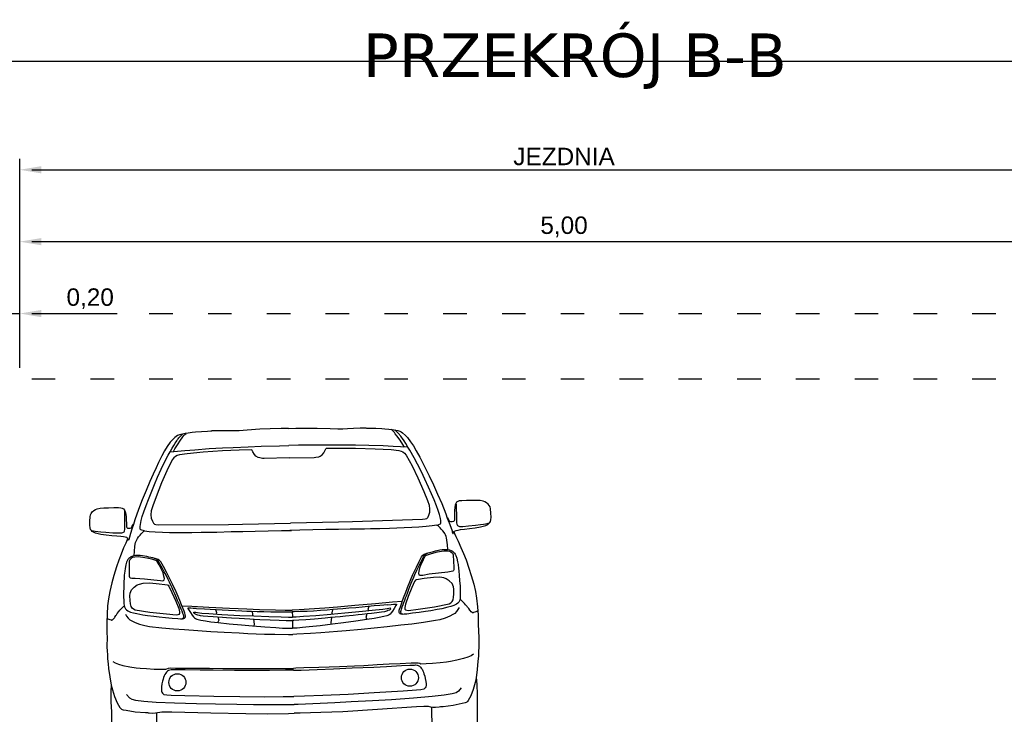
# Model space of a CAD drawing. Header units: millimetres. Extents: x 2422 to 2697, y 999 to 1037.
# Tile 47 of 48: x 2671.81 to 2676.33, y 1034.02 to 1037.21. Entities that reach past the tile are written whole.
import ezdxf

# ---------------------------------------------------------------- set-up
doc = ezdxf.new("R2010")
doc.units = ezdxf.units.MM
doc.linetypes.add('ACAD_ISO03W100', pattern=[30, 12, -18])
doc.layers.add('_JB_Opisowe', color=7, linetype='Continuous', lineweight=0)
doc.layers.add('_wymirar', color=7, linetype='Continuous')
doc.layers.add('TEMP', color=80, linetype='Continuous', plot=False)
doc.styles.add('kuba', font='verdana.ttf', dxfattribs={"height": 0.1})
doc.styles.get("Standard").update_dxf_attribs({"font": 'arial.ttf'})
doc.dimstyles.new('p normalny', dxfattribs={"dimtxt": 0.08, "dimasz": 0.1, "dimexe": 0.05, "dimexo": 0.05, "dimgap": 0.02, "dimtad": 1, "dimtih": 1, "dimtoh": 1, "dimzin": 1, "dimtxsty": 'Standard', "dimcen": 2.5, "dimazin": 0, "dimtfac": 1, "dimtmove": 0, "dimatfit": 3, "dimfxl": 1, "dimarcsym": 0})

# ---------------------------------------------------------------- blocks, each defined once
blk = doc.blocks.new('*D51')
at = {"layer": '_wymirar', "color": 0, "lineweight": -2, "ltscale": 0.02, "transparency": 16777216}
for p, q in [((2671.8051, 1035.6097), (2671.8051, 1036.5697)), ((2676.8051, 1035.6097), (2676.8051, 1036.5697)), ((2671.9051, 1036.5197), (2676.7051, 1036.5197))]:
    blk.add_line(p, q, dxfattribs=at)
at = {"layer": '_wymirar', "color": 0, "ltscale": 0.02, "transparency": 16777216}
for points in [[(2671.9051, 1036.5363), (2671.9051, 1036.503), (2671.8051, 1036.5197)], [(2676.7051, 1036.5363), (2676.7051, 1036.503), (2676.8051, 1036.5197)]]:
    blk.add_solid(points, dxfattribs=at)
at = {"layer": 'Defpoints', "color": 0, "ltscale": 0.02, "transparency": 16777216}
for p in [(2676.8051, 1036.5197), (2671.8051, 1035.5597), (2676.8051, 1035.5597)]:
    blk.add_point(p, dxfattribs=at)
at = {"layer": '_wymirar', "color": 0, "ltscale": 0.02, "transparency": 16777216, "insert": (2674.3051, 1036.5803), "char_height": 0.08, "attachment_point": 5}
blk.add_mtext('JEZDNIA', dxfattribs=at)
blk = doc.blocks.new('*D52')
at = {"layer": '_wymirar', "color": 0, "lineweight": -2, "ltscale": 0.02, "transparency": 16777216}
for p, q in [((2671.8051, 1035.6097), (2671.8051, 1036.2397)), ((2676.8051, 1035.6097), (2676.8051, 1036.2397)), ((2671.9051, 1036.1897), (2676.7051, 1036.1897))]:
    blk.add_line(p, q, dxfattribs=at)
at = {"layer": '_wymirar', "color": 0, "ltscale": 0.02, "transparency": 16777216}
for points in [[(2671.9051, 1036.2063), (2671.9051, 1036.173), (2671.8051, 1036.1897)], [(2676.7051, 1036.2063), (2676.7051, 1036.173), (2676.8051, 1036.1897)]]:
    blk.add_solid(points, dxfattribs=at)
at = {"layer": 'Defpoints', "color": 0, "ltscale": 0.02, "transparency": 16777216}
for p in [(2676.8051, 1036.1897), (2671.8051, 1035.5597), (2676.8051, 1035.5597)]:
    blk.add_point(p, dxfattribs=at)
at = {"layer": '_wymirar', "color": 0, "ltscale": 0.02, "transparency": 16777216, "insert": (2674.3051, 1036.2577), "char_height": 0.08, "attachment_point": 5}
blk.add_mtext('5,00', dxfattribs=at)
blk = doc.blocks.new('*D53')
at = {"layer": '_wymirar', "color": 0, "lineweight": -2, "ltscale": 0.02, "transparency": 16777216}
for p, q in [((2671.6051, 1035.6097), (2671.6051, 1035.9097)), ((2671.8051, 1035.6097), (2671.8051, 1035.9097)), ((2671.5051, 1035.8597), (2671.4051, 1035.8597)), ((2671.6051, 1035.8597), (2671.8051, 1035.8597)), ((2671.9051, 1035.8597), (2672.2526, 1035.8597))]:
    blk.add_line(p, q, dxfattribs=at)
at = {"layer": '_wymirar', "color": 0, "ltscale": 0.02, "transparency": 16777216}
for points in [[(2671.5051, 1035.8763), (2671.5051, 1035.843), (2671.6051, 1035.8597)], [(2671.9051, 1035.8763), (2671.9051, 1035.843), (2671.8051, 1035.8597)]]:
    blk.add_solid(points, dxfattribs=at)
at = {"layer": 'Defpoints', "color": 0, "ltscale": 0.02, "transparency": 16777216}
for p in [(2671.8051, 1035.8597), (2671.6051, 1035.5597), (2671.8051, 1035.5597)]:
    blk.add_point(p, dxfattribs=at)
at = {"layer": '_wymirar', "color": 0, "ltscale": 0.02, "transparency": 16777216, "insert": (2672.1288, 1035.9277), "char_height": 0.08, "attachment_point": 5}
blk.add_mtext('0,20', dxfattribs=at)
blk = doc.blocks.new('*D54')
at = {"layer": '_wymirar', "color": 0, "lineweight": -2, "ltscale": 0.02, "transparency": 16777216}
for p, q in [((2671.4551, 1035.6097), (2671.4551, 1035.9097)), ((2671.6051, 1035.6097), (2671.6051, 1035.9097)), ((2671.3551, 1035.8597), (2671.0067, 1035.8597)), ((2671.6051, 1035.8597), (2671.4551, 1035.8597)), ((2671.7051, 1035.8597), (2671.8051, 1035.8597))]:
    blk.add_line(p, q, dxfattribs=at)
at = {"layer": '_wymirar', "color": 0, "ltscale": 0.02, "transparency": 16777216}
for points in [[(2671.3551, 1035.8763), (2671.3551, 1035.843), (2671.4551, 1035.8597)], [(2671.7051, 1035.8763), (2671.7051, 1035.843), (2671.6051, 1035.8597)]]:
    blk.add_solid(points, dxfattribs=at)
at = {"layer": 'Defpoints', "color": 0, "ltscale": 0.02, "transparency": 16777216}
for p in [(2671.4551, 1035.8597), (2671.4551, 1035.5597), (2671.6051, 1035.5597)]:
    blk.add_point(p, dxfattribs=at)
at = {"layer": '_wymirar', "color": 0, "ltscale": 0.02, "transparency": 16777216, "insert": (2671.1309, 1035.9277), "char_height": 0.08, "attachment_point": 5}
blk.add_mtext('0,15', dxfattribs=at)

msp = doc.modelspace()

# ---------------------------------------------------------------- linework, layer by layer
for points in [[(2673.0401, 1035.3326), (2673.0062, 1035.3319), (2672.9556, 1035.3304), (2672.9087, 1035.3284), (2672.8498, 1035.3245), (2672.8135, 1035.3216), (2672.8054, 1035.3208), (2672.7918, 1035.3206), (2672.7693, 1035.3214), (2672.7419, 1035.3217), (2672.7116, 1035.3217), (2672.6927, 1035.3213), (2672.6879, 1035.3209), (2672.6853, 1035.32), (2672.6826, 1035.3191), (2672.6676, 1035.3183), (2672.64, 1035.3169), (2672.6123, 1035.3152), (2672.5979, 1035.313), (2672.5795, 1035.3107), (2672.5656, 1035.3089), (2672.5397, 1035.3033), (2672.5304, 1035.2996), (2672.5234, 1035.2955), (2672.5174, 1035.2906), (2672.5052, 1035.2788), (2672.4967, 1035.2687), (2672.4824, 1035.2487), (2672.4703, 1035.2292), (2672.4583, 1035.2065), (2672.4427, 1035.1761), (2672.4313, 1035.1518), (2672.4185, 1035.1228), (2672.4031, 1035.0885), (2672.3854, 1035.0465), (2672.3681, 1035.0036), (2672.3512, 1034.9594), (2672.3345, 1034.9121), (2672.3285, 1034.8917), (2672.3206, 1034.869), (2672.314, 1034.85), (2672.3087, 1034.8323), (2672.308, 1034.8283), (2672.3062, 1034.8201), (2672.3042, 1034.8194), (2672.3021, 1034.8235), (2672.3, 1034.8282), (2672.2981, 1034.8201), (2672.292, 1034.8054), (2672.2822, 1034.7835), (2672.271, 1034.7549), (2672.2598, 1034.7269), (2672.2492, 1034.6962), (2672.2379, 1034.6576), (2672.2287, 1034.6237), (2672.2192, 1034.5842), (2672.2126, 1034.5491), (2672.2087, 1034.5182), (2672.2062, 1034.4789), (2672.2051, 1034.4406), (2672.2056, 1034.4025), (2672.2061, 1034.3635), (2672.206, 1034.3412), (2672.2055, 1034.3281), (2672.2066, 1034.3109), (2672.2079, 1034.2929), (2672.209, 1034.275), (2672.2107, 1034.2519), (2672.2137, 1034.2292), (2672.2197, 1034.191), (2672.2253, 1034.1531), (2672.2308, 1034.1321), (2672.2404, 1034.1008), (2672.2531, 1034.0724), (2672.2656, 1034.0512), (2672.2691, 1034.0461), (2672.2724, 1034.043), (2672.275, 1034.0421), (2672.2799, 1034.0407), (2672.2946, 1034.0382), (2672.3361, 1034.0315), (2672.3823, 1034.0273), (2672.3921, 1034.0272), (2672.3947, 1034.0271), (2672.4004, 1034.0262), (2672.4166, 1034.0256), (2672.4291, 1034.0258), (2672.4387, 1034.0276), (2672.4488, 1034.0302), (2672.4585, 1034.0313), (2672.4703, 1034.0315), (2672.5045, 1034.0313), (2672.6836, 1034.0263), (2672.8438, 1034.0228), (2672.9443, 1034.0224), (2673.039, 1034.0237), (2673.0662, 1034.0242)], [(2673.0401, 1035.3326), (2673.0739, 1035.3333), (2673.1245, 1035.3338), (2673.1714, 1035.3337), (2673.2304, 1035.3321), (2673.2669, 1035.3307), (2673.2749, 1035.3301), (2673.2886, 1035.3306), (2673.311, 1035.3322), (2673.3384, 1035.3337), (2673.3686, 1035.3349), (2673.3876, 1035.3352), (2673.3924, 1035.335), (2673.3951, 1035.3342), (2673.3978, 1035.3334), (2673.4128, 1035.3332), (2673.4404, 1035.3329), (2673.4682, 1035.3323), (2673.4826, 1035.3307), (2673.5011, 1035.3292), (2673.5151, 1035.3279), (2673.5412, 1035.3233), (2673.5506, 1035.32), (2673.5577, 1035.3162), (2673.5639, 1035.3115), (2673.5766, 1035.3002), (2673.5855, 1035.2905), (2673.6006, 1035.2711), (2673.6135, 1035.2521), (2673.6264, 1035.2298), (2673.6432, 1035.2001), (2673.6555, 1035.1763), (2673.6695, 1035.1478), (2673.6863, 1035.1141), (2673.7056, 1035.0729), (2673.7246, 1035.0307), (2673.7433, 1034.9872), (2673.7618, 1034.9406), (2673.7687, 1034.9205), (2673.7774, 1034.8982), (2673.7848, 1034.8794), (2673.7908, 1034.8619), (2673.7917, 1034.858), (2673.7939, 1034.8498), (2673.7959, 1034.8492), (2673.7978, 1034.8534), (2673.7997, 1034.8582), (2673.8019, 1034.8502), (2673.8086, 1034.8357), (2673.8192, 1034.8142), (2673.8316, 1034.7861), (2673.8439, 1034.7586), (2673.8557, 1034.7284), (2673.8685, 1034.6902), (2673.8791, 1034.6567), (2673.8902, 1034.6176), (2673.8981, 1034.5828), (2673.9033, 1034.5521), (2673.9074, 1034.5129), (2673.91, 1034.4747), (2673.911, 1034.4366), (2673.9121, 1034.3976), (2673.913, 1034.3754), (2673.9141, 1034.3623), (2673.9137, 1034.345), (2673.9132, 1034.327), (2673.9128, 1034.3091), (2673.912, 1034.286), (2673.9099, 1034.2631), (2673.9054, 1034.2247), (2673.9013, 1034.1866), (2673.8967, 1034.1655), (2673.8883, 1034.1337), (2673.8768, 1034.1048), (2673.8651, 1034.0832), (2673.8618, 1034.078), (2673.8587, 1034.0748), (2673.8561, 1034.0737), (2673.8513, 1034.0721), (2673.8367, 1034.069), (2673.7955, 1034.0607), (2673.7495, 1034.0546), (2673.7397, 1034.0541), (2673.7371, 1034.0539), (2673.7314, 1034.0528), (2673.7153, 1034.0515), (2673.7028, 1034.0512), (2673.6931, 1034.0527), (2673.6829, 1034.0548), (2673.6732, 1034.0556), (2673.6614, 1034.0554), (2673.6272, 1034.0537), (2673.4484, 1034.0416), (2673.2885, 1034.0317), (2673.1882, 1034.0273), (2673.0934, 1034.0248), (2673.0662, 1034.0242)], [(2673.5727, 1035.2468), (2673.5653, 1035.259), (2673.5524, 1035.2779), (2673.5379, 1035.2979), (2673.5297, 1035.3079), (2673.5263, 1035.313), (2673.5215, 1035.3186), (2673.5178, 1035.3231), (2673.5115, 1035.3282)], [(2673.5418, 1035.3119), (2673.5343, 1035.3193), (2673.5286, 1035.3255)], [(2672.378, 1034.8615), (2672.372, 1034.8628), (2672.3656, 1034.8649), (2672.3611, 1034.8668), (2672.3588, 1034.8697), (2672.358, 1034.8751), (2672.3581, 1034.8819), (2672.3594, 1034.8906), (2672.3635, 1034.9097), (2672.3682, 1034.9284), (2672.375, 1034.9494), (2672.3858, 1034.9784), (2672.3959, 1035.0056), (2672.4082, 1035.0369), (2672.4237, 1035.0749), (2672.4378, 1035.1082), (2672.4544, 1035.1446), (2672.4687, 1035.1742), (2672.4871, 1035.2097), (2672.4961, 1035.2247), (2672.5053, 1035.241), (2672.5123, 1035.2538), (2672.5186, 1035.2644), (2672.5233, 1035.2708), (2672.5264, 1035.2758), (2672.5301, 1035.2815), (2672.5329, 1035.2846), (2672.5364, 1035.2885), (2672.5395, 1035.2918)], [(2672.5113, 1035.2256), (2672.5181, 1035.2381), (2672.5303, 1035.2575), (2672.544, 1035.2781), (2672.5517, 1035.2883), (2672.555, 1035.2936), (2672.5595, 1035.2994), (2672.563, 1035.304), (2672.5691, 1035.3094)], [(2672.5395, 1035.2918), (2672.5468, 1035.2996), (2672.5522, 1035.306)], [(2673.7204, 1034.8883), (2673.7264, 1034.8899), (2673.7327, 1034.8922), (2673.7371, 1034.8943), (2673.7392, 1034.8973), (2673.7399, 1034.9028), (2673.7395, 1034.9095), (2673.7379, 1034.9182), (2673.7329, 1034.9371), (2673.7276, 1034.9556), (2673.7199, 1034.9763), (2673.708, 1035.0048), (2673.6967, 1035.0316), (2673.6833, 1035.0624), (2673.6662, 1035.0997), (2673.6508, 1035.1325), (2673.6327, 1035.1681), (2673.6172, 1035.1972), (2673.5975, 1035.2319), (2673.5878, 1035.2465), (2673.5781, 1035.2624), (2673.5705, 1035.2749), (2673.5638, 1035.2853), (2673.5588, 1035.2916), (2673.5555, 1035.2964), (2673.5516, 1035.3019), (2673.5488, 1035.3049), (2673.545, 1035.3086), (2673.5418, 1035.3119)], [(2673.0428, 1035.197), (2672.9283, 1035.1947), (2672.9203, 1035.1948), (2672.9073, 1035.197), (2672.9, 1035.1984), (2672.8903, 1035.2046), (2672.8833, 1035.2131), (2672.8764, 1035.2254), (2672.8731, 1035.2315), (2672.8706, 1035.2339), (2672.8138, 1035.2321), (2672.7365, 1035.2294), (2672.647, 1035.2229), (2672.574, 1035.2159), (2672.5386, 1035.211), (2672.5279, 1035.208), (2672.5199, 1035.2039), (2672.5125, 1035.1977), (2672.5059, 1035.1882), (2672.4805, 1035.1381), (2672.4568, 1035.0822), (2672.4317, 1035.018), (2672.4163, 1034.9761), (2672.4094, 1034.9537), (2672.4077, 1034.9357), (2672.4096, 1034.9201), (2672.4147, 1034.9068), (2672.4194, 1034.8973), (2672.4243, 1034.8928), (2672.4303, 1034.8904), (2672.4418, 1034.8892), (2672.7633, 1034.8917), (2672.8283, 1034.8924), (2673.0488, 1034.8968)], [(2672.4958, 1035.2241), (2672.5642, 1035.2306), (2672.6099, 1035.2345), (2672.6752, 1035.2397), (2672.7367, 1035.2427), (2672.7854, 1035.2451), (2672.8551, 1035.2482), (2672.914, 1035.2502), (2672.9983, 1035.2528), (2673.0416, 1035.2537)], [(2673.5882, 1035.246), (2673.5196, 1035.2497), (2673.4737, 1035.2517), (2673.4084, 1035.2544), (2673.3468, 1035.2549), (2673.298, 1035.2554), (2673.2282, 1035.2557), (2673.1693, 1035.2553), (2673.085, 1035.2546), (2673.0416, 1035.2537)], [(2673.0428, 1035.197), (2673.1572, 1035.1993), (2673.1652, 1035.1997), (2673.1782, 1035.2024), (2673.1854, 1035.2041), (2673.1948, 1035.2107), (2673.2015, 1035.2195), (2673.2078, 1035.232), (2673.211, 1035.2383), (2673.2134, 1035.2408), (2673.2702, 1035.2413), (2673.3475, 1035.2416), (2673.4372, 1035.2387), (2673.5104, 1035.2347), (2673.546, 1035.2312), (2673.5567, 1035.2285), (2673.5649, 1035.2248), (2673.5726, 1035.2189), (2673.5796, 1035.2097), (2673.607, 1035.1606), (2673.6329, 1035.1057), (2673.6605, 1035.0426), (2673.6776, 1035.0014), (2673.6853, 1034.9793), (2673.6878, 1034.9613), (2673.6865, 1034.9456), (2673.682, 1034.9321), (2673.6776, 1034.9224), (2673.6729, 1034.9178), (2673.667, 1034.9151), (2673.6556, 1034.9135), (2673.3342, 1034.9031), (2673.2692, 1034.9013), (2673.0488, 1034.8968)], [(2672.3, 1034.8282), (2672.2975, 1034.8307), (2672.2892, 1034.8327), (2672.2812, 1034.835), (2672.2693, 1034.8364), (2672.251, 1034.8372), (2672.2287, 1034.8393), (2672.2022, 1034.8424), (2672.1773, 1034.8452), (2672.1655, 1034.8476), (2672.153, 1034.8513), (2672.1433, 1034.8554), (2672.1386, 1034.8589), (2672.1341, 1034.8633), (2672.1307, 1034.8685), (2672.129, 1034.8755), (2672.1275, 1034.888), (2672.1271, 1034.9065), (2672.1284, 1034.9257), (2672.1298, 1034.9352), (2672.1332, 1034.9415), (2672.1385, 1034.9487), (2672.1454, 1034.9551), (2672.1525, 1034.9593), (2672.1612, 1034.9628), (2672.1748, 1034.9657), (2672.1918, 1034.9673), (2672.213, 1034.9681), (2672.237, 1034.9684), (2672.2588, 1034.9687), (2672.2701, 1034.9681), (2672.2762, 1034.9664), (2672.2824, 1034.9625), (2672.2871, 1034.9569), (2672.2902, 1034.9502), (2672.2918, 1034.9388), (2672.2934, 1034.9249), (2672.2948, 1034.9118), (2672.2956, 1034.8964), (2672.2958, 1034.8853), (2672.2961, 1034.8805), (2672.2969, 1034.8771), (2672.2984, 1034.8751), (2672.3006, 1034.8744), (2672.3069, 1034.8742), (2672.3129, 1034.8744), (2672.3169, 1034.876), (2672.3195, 1034.8783), (2672.3219, 1034.8839), (2672.3238, 1034.8886), (2672.325, 1034.8913), (2672.3267, 1034.8924), (2672.328, 1034.8925), (2672.3287, 1034.8924)], [(2672.2865, 1034.9576), (2672.2857, 1034.9522), (2672.2858, 1034.9433), (2672.2858, 1034.9284), (2672.2859, 1034.9106), (2672.2857, 1034.8925), (2672.2858, 1034.8803), (2672.2861, 1034.8688), (2672.2855, 1034.8619), (2672.2844, 1034.8587), (2672.2829, 1034.856), (2672.2804, 1034.8543), (2672.2768, 1034.8525), (2672.2731, 1034.8513), (2672.2589, 1034.8507), (2672.233, 1034.8516), (2672.2006, 1034.8538), (2672.1771, 1034.8558), (2672.1635, 1034.8572), (2672.152, 1034.8587), (2672.136, 1034.8614)], [(2673.7997, 1034.8582), (2673.8021, 1034.8608), (2673.8103, 1034.8631), (2673.8182, 1034.8658), (2673.8301, 1034.8676), (2673.8483, 1034.8692), (2673.8705, 1034.8721), (2673.8969, 1034.8762), (2673.9217, 1034.8801), (2673.9333, 1034.8829), (2673.9456, 1034.8872), (2673.9551, 1034.8916), (2673.9597, 1034.8954), (2673.9641, 1034.8999), (2673.9673, 1034.9053), (2673.9686, 1034.9122), (2673.9697, 1034.9248), (2673.9693, 1034.9434), (2673.9673, 1034.9625), (2673.9655, 1034.9719), (2673.9619, 1034.9781), (2673.9563, 1034.9851), (2673.949, 1034.9912), (2673.9419, 1034.995), (2673.933, 1034.9982), (2673.9192, 1035.0006), (2673.9022, 1035.0015), (2673.881, 1035.0015), (2673.8571, 1035.0008), (2673.8352, 1035.0002), (2673.824, 1034.9992), (2673.8179, 1034.9972), (2673.8119, 1034.9931), (2673.8074, 1034.9873), (2673.8046, 1034.9805), (2673.8034, 1034.9691), (2673.8024, 1034.9551), (2673.8016, 1034.9419), (2673.8014, 1034.9266), (2673.8016, 1034.9154), (2673.8015, 1034.9106), (2673.8008, 1034.9072), (2673.7994, 1034.9051), (2673.7972, 1034.9044), (2673.7909, 1034.9038), (2673.7849, 1034.9038), (2673.7809, 1034.9053), (2673.7782, 1034.9075), (2673.7756, 1034.9129), (2673.7735, 1034.9176), (2673.7722, 1034.9202), (2673.7704, 1034.9213), (2673.7691, 1034.9214), (2673.7684, 1034.9212)], [(2673.808, 1034.9881), (2673.809, 1034.9827), (2673.8093, 1034.9737), (2673.8098, 1034.9589), (2673.8105, 1034.9411), (2673.8114, 1034.923), (2673.8118, 1034.9109), (2673.8119, 1034.8993), (2673.8128, 1034.8925), (2673.8141, 1034.8893), (2673.8156, 1034.8866), (2673.8183, 1034.885), (2673.8219, 1034.8834), (2673.8257, 1034.8823), (2673.8398, 1034.8823), (2673.8657, 1034.8843), (2673.898, 1034.8877), (2673.9214, 1034.8906), (2673.9349, 1034.8926), (2673.9463, 1034.8946), (2673.9622, 1034.898)], [(2673.7204, 1034.8883), (2673.6992, 1034.885), (2673.6712, 1034.8822), (2673.6381, 1034.8794), (2673.6059, 1034.8772), (2673.5713, 1034.8754), (2673.5377, 1034.8744), (2673.5034, 1034.8732), (2673.4598, 1034.8718), (2673.416, 1034.8706), (2673.3891, 1034.8701), (2673.3229, 1034.8696), (2673.2691, 1034.8683), (2673.2117, 1034.8676), (2673.1521, 1034.8662), (2673.0912, 1034.8647), (2673.045, 1034.8636)], [(2673.7718, 1034.7764), (2673.7702, 1034.7972), (2673.7672, 1034.819), (2673.7654, 1034.8299), (2673.7635, 1034.8365), (2673.761, 1034.8433), (2673.7577, 1034.8493), (2673.7539, 1034.8549), (2673.7484, 1034.8619), (2673.7413, 1034.8702), (2673.7356, 1034.8761), (2673.7301, 1034.8816), (2673.7264, 1034.8846), (2673.7231, 1034.8868), (2673.7204, 1034.8883)], [(2672.3311, 1034.7476), (2672.3319, 1034.7685), (2672.334, 1034.7903), (2672.3354, 1034.8013), (2672.337, 1034.808), (2672.3393, 1034.8149), (2672.3423, 1034.821), (2672.3459, 1034.8267), (2672.351, 1034.8339), (2672.3579, 1034.8425), (2672.3633, 1034.8486), (2672.3686, 1034.8544), (2672.3722, 1034.8575), (2672.3754, 1034.8598), (2672.378, 1034.8615)], [(2672.378, 1034.8615), (2672.3993, 1034.859), (2672.4274, 1034.8573), (2672.4606, 1034.8558), (2672.4929, 1034.8549), (2672.5275, 1034.8545), (2672.5611, 1034.8549), (2672.5955, 1034.855), (2672.6391, 1034.8554), (2672.6828, 1034.8559), (2672.7098, 1034.8565), (2672.776, 1034.8586), (2672.8298, 1034.8595), (2672.8872, 1034.8611), (2672.9468, 1034.862), (2673.0076, 1034.863), (2673.0538, 1034.8637)], [(2672.55, 1034.4587), (2672.5533, 1034.4591), (2672.556, 1034.4608), (2672.5581, 1034.4636), (2672.5591, 1034.4669), (2672.5586, 1034.4711), (2672.5571, 1034.4765), (2672.5548, 1034.4823), (2672.5509, 1034.4924), (2672.5466, 1034.5028), (2672.5427, 1034.513), (2672.5383, 1034.5231), (2672.5342, 1034.5329), (2672.5301, 1034.5427), (2672.5252, 1034.5548), (2672.5176, 1034.5725), (2672.5121, 1034.5845), (2672.5056, 1034.5997), (2672.501, 1034.6097), (2672.4932, 1034.6265), (2672.4871, 1034.639), (2672.4771, 1034.6586), (2672.469, 1034.6736), (2672.4591, 1034.6916), (2672.4501, 1034.708), (2672.4441, 1034.7188), (2672.4397, 1034.7256), (2672.4358, 1034.7291), (2672.4319, 1034.7315), (2672.4273, 1034.7337), (2672.4234, 1034.7352)], [(2673.5647, 1034.479), (2673.5614, 1034.4792), (2673.5586, 1034.4808), (2673.5564, 1034.4836), (2673.5553, 1034.4868), (2673.5555, 1034.491), (2673.5569, 1034.4965), (2673.5589, 1034.5023), (2673.5624, 1034.5126), (2673.5663, 1034.5232), (2673.5698, 1034.5335), (2673.5738, 1034.5438), (2673.5774, 1034.5538), (2673.5811, 1034.5637), (2673.5856, 1034.576), (2673.5925, 1034.594), (2673.5975, 1034.6062), (2673.6034, 1034.6217), (2673.6076, 1034.6318), (2673.6147, 1034.6489), (2673.6203, 1034.6617), (2673.6295, 1034.6816), (2673.637, 1034.6969), (2673.6462, 1034.7153), (2673.6545, 1034.7321), (2673.6601, 1034.7431), (2673.6642, 1034.7501), (2673.668, 1034.7538), (2673.6717, 1034.7563), (2673.6762, 1034.7587), (2673.6801, 1034.7603)], [(2672.2057, 1034.4602), (2672.2104, 1034.4577), (2672.219, 1034.4546), (2672.225, 1034.453), (2672.2269, 1034.4526), (2672.2282, 1034.4526), (2672.2296, 1034.4531), (2672.2312, 1034.4541), (2672.2357, 1034.458), (2672.24, 1034.4628), (2672.2417, 1034.4653), (2672.2464, 1034.4727), (2672.2492, 1034.4766), (2672.2513, 1034.4793), (2672.2534, 1034.4821), (2672.2601, 1034.491), (2672.2651, 1034.497), (2672.271, 1034.5034), (2672.2758, 1034.5086), (2672.28, 1034.513), (2672.2823, 1034.5151), (2672.2848, 1034.5156)], [(2672.5503, 1034.518), (2672.5956, 1034.5161), (2672.6741, 1034.5115), (2672.7682, 1034.507), (2672.8488, 1034.5035), (2672.9064, 1034.5014), (2672.9794, 1034.4991), (2673.025, 1034.4984), (2673.0558, 1034.4984), (2673.0567, 1034.4985)], [(2672.6178, 1034.5054), (2672.6021, 1034.5058), (2672.5906, 1034.5063), (2672.5797, 1034.5069), (2672.5775, 1034.5066), (2672.5774, 1034.5047), (2672.5799, 1034.5003), (2672.589, 1034.4866), (2672.5965, 1034.4751), (2672.603, 1034.4667), (2672.6083, 1034.462), (2672.6128, 1034.4589), (2672.6191, 1034.4562), (2672.6242, 1034.4544), (2672.6368, 1034.4518), (2672.6585, 1034.4482), (2672.6829, 1034.4446), (2672.7167, 1034.4411), (2672.767, 1034.4354), (2672.8244, 1034.4304), (2672.8744, 1034.4257), (2672.9307, 1034.4211), (2672.9819, 1034.4178), (2673.0124, 1034.4157), (2673.0375, 1034.4148), (2673.0559, 1034.4148), (2673.0584, 1034.4148)], [(2672.6178, 1034.5054), (2672.6539, 1034.5037), (2672.6803, 1034.5021), (2672.7075, 1034.5005), (2672.7353, 1034.499), (2672.7646, 1034.4975), (2672.7961, 1034.4959), (2672.8251, 1034.4948), (2672.8482, 1034.4935), (2672.8699, 1034.4929), (2672.8963, 1034.4919), (2672.9264, 1034.4912), (2672.9591, 1034.49), (2672.9891, 1034.4895), (2673.0205, 1034.4894), (2673.0485, 1034.4894), (2673.0569, 1034.4895)], [(2673.562, 1034.5383), (2673.5168, 1034.5345), (2673.4385, 1034.5268), (2673.3447, 1034.5185), (2673.2643, 1034.5118), (2673.2068, 1034.5074), (2673.134, 1034.5022), (2673.0884, 1034.4997), (2673.0577, 1034.4985), (2673.0567, 1034.4985)], [(2673.4951, 1034.5229), (2673.4591, 1034.5198), (2673.4328, 1034.5172), (2673.4056, 1034.5144), (2673.3779, 1034.5119), (2673.3487, 1034.5092), (2673.3173, 1034.5064), (2673.2884, 1034.504), (2673.2653, 1034.5018), (2673.2436, 1034.5004), (2673.2173, 1034.4983), (2673.1872, 1034.4964), (2673.1546, 1034.4939), (2673.1247, 1034.4922), (2673.0933, 1034.4909), (2673.0654, 1034.4897), (2673.0569, 1034.4895)], [(2673.5095, 1034.5043), (2673.5083, 1034.5063), (2673.5, 1034.5056), (2673.4921, 1034.5044), (2673.4721, 1034.5006), (2673.4399, 1034.4972), (2673.3798, 1034.4914), (2673.298, 1034.4834), (2673.2339, 1034.4783), (2673.1656, 1034.4724), (2673.109, 1034.4687), (2673.0744, 1034.4662), (2673.0609, 1034.4655), (2673.0574, 1034.4654)], [(2673.4951, 1034.5229), (2673.5108, 1034.5239), (2673.5221, 1034.5249), (2673.5331, 1034.526), (2673.5353, 1034.5257), (2673.5354, 1034.5239), (2673.5331, 1034.5193), (2673.5246, 1034.5053), (2673.5176, 1034.4935), (2673.5114, 1034.4848), (2673.5063, 1034.48), (2673.5019, 1034.4767), (2673.4957, 1034.4737), (2673.4907, 1034.4717), (2673.4782, 1034.4686), (2673.4567, 1034.4641), (2673.4325, 1034.4596), (2673.3988, 1034.4547), (2673.3488, 1034.4471), (2673.2916, 1034.4397), (2673.2419, 1034.4331), (2673.1858, 1034.4262), (2673.1347, 1034.4208), (2673.1044, 1034.4176), (2673.0793, 1034.4157), (2673.0609, 1034.4149), (2673.0584, 1034.4148)], [(2673.8227, 1034.51), (2673.818, 1034.5009), (2673.8118, 1034.4916), (2673.8032, 1034.483), (2673.7948, 1034.4782), (2673.78, 1034.4697), (2673.7596, 1034.4615), (2673.7354, 1034.454), (2673.7152, 1034.4496), (2673.659, 1034.4408), (2673.6057, 1034.4337), (2673.5548, 1034.4284), (2673.4931, 1034.4217), (2673.4337, 1034.4148), (2673.3737, 1034.4093), (2673.3045, 1034.4031), (2673.2654, 1034.3996), (2673.1888, 1034.3935), (2673.1403, 1034.3901), (2673.078, 1034.387), (2673.059, 1034.3866)], [(2673.4086, 1034.5142), (2673.4047, 1034.5009), (2673.4064, 1034.4956)], [(2673.9086, 1034.4943), (2673.9041, 1034.4915), (2673.8956, 1034.4882), (2673.8897, 1034.4863), (2673.8878, 1034.4858), (2673.8865, 1034.4858), (2673.885, 1034.4862), (2673.8834, 1034.4872), (2673.8787, 1034.4908), (2673.8742, 1034.4955), (2673.8725, 1034.4979), (2673.8674, 1034.5051), (2673.8645, 1034.5089), (2673.8623, 1034.5115), (2673.8601, 1034.5143), (2673.853, 1034.5229), (2673.8478, 1034.5287), (2673.8416, 1034.5348), (2673.8366, 1034.5398), (2673.8323, 1034.544), (2673.8299, 1034.546), (2673.8274, 1034.5464)], [(2672.291, 1034.4794), (2672.296, 1034.4704), (2672.3026, 1034.4614), (2672.3115, 1034.4531), (2672.3201, 1034.4487), (2672.3352, 1034.4409), (2672.356, 1034.4334), (2672.3804, 1034.4269), (2672.4008, 1034.4234), (2672.4573, 1034.4168), (2672.5108, 1034.4118), (2672.5619, 1034.4086), (2672.6237, 1034.4044), (2672.6834, 1034.3998), (2672.7436, 1034.3967), (2672.813, 1034.3933), (2672.8522, 1034.3913), (2672.929, 1034.3883), (2672.9776, 1034.3868), (2673.04, 1034.3863), (2673.059, 1034.3866)], [(2672.6041, 1034.4862), (2672.6052, 1034.4883), (2672.6135, 1034.4879), (2672.6215, 1034.487), (2672.6416, 1034.484), (2672.674, 1034.4819), (2672.7342, 1034.4785), (2672.8163, 1034.4738), (2672.8806, 1034.4712), (2672.949, 1034.468), (2673.0057, 1034.4667), (2673.0403, 1034.4655), (2673.0539, 1034.4653), (2673.0574, 1034.4654)], [(2672.6041, 1034.4862), (2672.6054, 1034.4836), (2672.6072, 1034.4823), (2672.6105, 1034.4805), (2672.6174, 1034.4779), (2672.6221, 1034.4763), (2672.6289, 1034.4745), (2672.6336, 1034.4736), (2672.6475, 1034.4723), (2672.6685, 1034.4702), (2672.6936, 1034.4683), (2672.7136, 1034.4669), (2672.7358, 1034.4653), (2672.7556, 1034.464), (2672.7778, 1034.4626), (2672.8133, 1034.4603), (2672.8376, 1034.459), (2672.8616, 1034.4575), (2672.8818, 1034.4564), (2672.9074, 1034.4553), (2672.9561, 1034.453), (2672.996, 1034.4516), (2673.0283, 1034.4508), (2673.0509, 1034.4506), (2673.0577, 1034.4507)], [(2672.7045, 1034.5002), (2672.709, 1034.487), (2672.7074, 1034.4816)], [(2672.715, 1034.4668), (2672.7197, 1034.4512), (2672.7156, 1034.4428)], [(2672.8723, 1034.4922), (2672.8748, 1034.4776), (2672.8736, 1034.4731)], [(2673.0569, 1034.4895), (2673.0573, 1034.4681)], [(2673.5095, 1034.5043), (2673.5083, 1034.5017), (2673.5065, 1034.5003), (2673.5033, 1034.4983), (2673.4965, 1034.4955), (2673.4919, 1034.4937), (2673.4851, 1034.4916), (2673.4805, 1034.4905), (2673.4667, 1034.4887), (2673.4458, 1034.4857), (2673.4208, 1034.4828), (2673.4008, 1034.4806), (2673.3787, 1034.4781), (2673.359, 1034.4761), (2673.3369, 1034.4737), (2673.3015, 1034.4701), (2673.2773, 1034.4678), (2673.2533, 1034.4653), (2673.2332, 1034.4634), (2673.2077, 1034.4614), (2673.1591, 1034.4571), (2673.1193, 1034.4541), (2673.087, 1034.4519), (2673.0645, 1034.4509), (2673.0577, 1034.4507)], [(2673.2366, 1034.4637), (2673.2337, 1034.4409), (2673.2361, 1034.4324)], [(2673.2413, 1034.4996), (2673.2394, 1034.4848), (2673.2408, 1034.4804)], [(2673.3995, 1034.4805), (2673.3954, 1034.4647), (2673.3998, 1034.4565)], [(2672.8784, 1034.4566), (2672.8823, 1034.4338), (2672.8801, 1034.4252)], [(2673.0577, 1034.4507), (2673.0584, 1034.4164)], [(2673.8891, 1034.295), (2673.8793, 1034.288), (2673.8638, 1034.2812), (2673.8435, 1034.2751), (2673.813, 1034.2683), (2673.7842, 1034.2623), (2673.7645, 1034.2595), (2673.736, 1034.2563), (2673.701, 1034.2532), (2673.6718, 1034.2512), (2673.647, 1034.2501), (2673.6426, 1034.2523), (2673.6355, 1034.2542), (2673.6243, 1034.255), (2673.6023, 1034.2538), (2673.5527, 1034.2508), (2673.5019, 1034.2491), (2673.4465, 1034.2463), (2673.3862, 1034.2428), (2673.3426, 1034.2412), (2673.2746, 1034.2378), (2673.2259, 1034.2359), (2673.1789, 1034.2344), (2673.1106, 1034.2323), (2673.0729, 1034.2309), (2673.0621, 1034.2305)], [(2672.2332, 1034.2619), (2672.2432, 1034.2553), (2672.259, 1034.2491), (2672.2795, 1034.2438), (2672.3102, 1034.2383), (2672.3393, 1034.2334), (2672.3591, 1034.2314), (2672.3877, 1034.2293), (2672.4228, 1034.2276), (2672.4521, 1034.2268), (2672.4769, 1034.2267), (2672.4812, 1034.2291), (2672.4882, 1034.2312), (2672.4994, 1034.2325), (2672.5214, 1034.2322), (2672.5711, 1034.2312), (2672.6219, 1034.2315), (2672.6774, 1034.231), (2672.7377, 1034.2298), (2672.7814, 1034.23), (2672.8495, 1034.2293), (2672.8982, 1034.2293), (2672.9452, 1034.2297), (2673.0135, 1034.2303), (2673.0512, 1034.2304), (2673.0621, 1034.2305)], [(2673.0623, 1034.2219), (2673.0984, 1034.223), (2673.1715, 1034.2259), (2673.2459, 1034.2285), (2673.3322, 1034.2323), (2673.4309, 1034.2368), (2673.4901, 1034.2395), (2673.5584, 1034.2432), (2673.5963, 1034.245), (2673.6186, 1034.2458), (2673.6231, 1034.246), (2673.63, 1034.2452), (2673.6359, 1034.2437), (2673.6409, 1034.2412), (2673.6457, 1034.2363), (2673.6491, 1034.2321), (2673.6528, 1034.2266), (2673.6561, 1034.2194), (2673.6592, 1034.2124), (2673.6619, 1034.205), (2673.6653, 1034.1951), (2673.668, 1034.1834), (2673.6704, 1034.1705), (2673.6714, 1034.1598), (2673.6717, 1034.155), (2673.6717, 1034.1494), (2673.6703, 1034.145), (2673.6678, 1034.1407), (2673.6648, 1034.1374), (2673.6608, 1034.135), (2673.6479, 1034.1324), (2673.6279, 1034.1299), (2673.5655, 1034.1259), (2673.4325, 1034.1179), (2673.3132, 1034.1113), (2673.198, 1034.1059), (2673.1135, 1034.1032), (2673.0647, 1034.1011)], [(2673.0623, 1034.2219), (2673.0261, 1034.2216), (2672.9529, 1034.2215), (2672.8785, 1034.2212), (2672.7922, 1034.2215), (2672.6934, 1034.2221), (2672.6341, 1034.2224), (2672.5657, 1034.2234), (2672.5277, 1034.2237), (2672.5055, 1034.2236), (2672.5009, 1034.2236), (2672.4941, 1034.2225), (2672.4882, 1034.2207), (2672.4834, 1034.218), (2672.4787, 1034.2129), (2672.4755, 1034.2086), (2672.472, 1034.2029), (2672.4691, 1034.1956), (2672.4662, 1034.1885), (2672.4638, 1034.181), (2672.4608, 1034.1711), (2672.4586, 1034.1592), (2672.4567, 1034.1462), (2672.4561, 1034.1355), (2672.456, 1034.1307), (2672.4562, 1034.1251), (2672.4578, 1034.1207), (2672.4604, 1034.1166), (2672.4636, 1034.1134), (2672.4677, 1034.1111), (2672.4807, 1034.109), (2672.5008, 1034.1074), (2672.5633, 1034.1058), (2672.6965, 1034.1031), (2672.816, 1034.1014), (2672.9313, 1034.1006), (2673.0158, 1034.1013), (2673.0647, 1034.1011)], [(2673.9017, 1034.1898), (2673.9045, 1034.1563), (2673.9055, 1034.1112), (2673.9055, 1034.065), (2673.9062, 1034.0288), (2673.9056, 1033.9977), (2673.9048, 1033.9606), (2673.9034, 1033.9373), (2673.9, 1033.9307), (2673.8925, 1033.9192), (2673.883, 1033.9093), (2673.8753, 1033.9031), (2673.8675, 1033.8989), (2673.7296, 1033.8961), (2673.7218, 1033.9003), (2673.7143, 1033.9081), (2673.7058, 1033.9217), (2673.7009, 1033.9372), (2673.6994, 1033.9524), (2673.6974, 1034.052)], [(2672.2248, 1034.1562), (2672.2233, 1034.1227), (2672.2242, 1034.0776), (2672.226, 1034.0314), (2672.2267, 1033.9952), (2672.2286, 1033.9642), (2672.2309, 1033.9272), (2672.2332, 1033.9039), (2672.2368, 1033.8975), (2672.2448, 1033.8862), (2672.2547, 1033.8767), (2672.2626, 1033.8708), (2672.2706, 1033.8669), (2672.4085, 1033.8697), (2672.4161, 1033.8742), (2672.4233, 1033.8823), (2672.4312, 1033.8962), (2672.4355, 1033.9119), (2672.4364, 1033.9272), (2672.4344, 1034.0268)], [(2672.2956, 1034.1104), (2672.3091, 1034.096), (2672.3203, 1034.0891), (2672.3375, 1034.0842), (2672.3753, 1034.0802), (2672.4312, 1034.0755), (2672.5158, 1034.0722), (2672.6173, 1034.0688), (2672.7047, 1034.0671), (2672.8025, 1034.0657), (2672.8783, 1034.0643), (2672.98, 1034.0642), (2673.0474, 1034.0643), (2673.0654, 1034.0646)], [(2673.8328, 1034.1411), (2673.8198, 1034.1262), (2673.8089, 1034.1189), (2673.7919, 1034.1133), (2673.7544, 1034.1078), (2673.6987, 1034.1009), (2673.6143, 1034.0942), (2673.513, 1034.0867), (2673.4258, 1034.0816), (2673.3281, 1034.0762), (2673.2524, 1034.0718), (2673.1507, 1034.0676), (2673.0834, 1034.065), (2673.0654, 1034.0646)]]:
    msp.add_lwpolyline(points)
for points in [[(2673.562, 1034.5382), (2673.5681, 1034.5549), (2673.5779, 1034.581), (2673.5865, 1034.6025), (2673.6001, 1034.6356), (2673.6112, 1034.6612), (2673.6274, 1034.6955), (2673.6401, 1034.7219), (2673.651, 1034.743), (2673.6538, 1034.7474), (2673.6562, 1034.7504), (2673.6588, 1034.7522), (2673.6625, 1034.7549), (2673.6669, 1034.757), (2673.6757, 1034.7602), (2673.687, 1034.7632), (2673.7056, 1034.7678), (2673.7144, 1034.7702), (2673.7341, 1034.7744), (2673.745, 1034.776), (2673.7563, 1034.7767), (2673.7658, 1034.777), (2673.7728, 1034.7763), (2673.779, 1034.7752), (2673.7869, 1034.7722), (2673.7923, 1034.7682), (2673.7968, 1034.7647), (2673.8014, 1034.7597), (2673.8057, 1034.7544), (2673.8084, 1034.7486), (2673.8127, 1034.736), (2673.816, 1034.7191), (2673.8183, 1034.7068), (2673.8208, 1034.6894), (2673.8215, 1034.6789), (2673.8238, 1034.6562), (2673.8256, 1034.6337), (2673.8275, 1034.6079), (2673.8282, 1034.5896), (2673.8283, 1034.5738), (2673.8281, 1034.5608), (2673.8278, 1034.5483), (2673.8266, 1034.5434), (2673.8223, 1034.5344), (2673.818, 1034.5293), (2673.8119, 1034.5248), (2673.7985, 1034.5189), (2673.7859, 1034.5146), (2673.7709, 1034.5108), (2673.7436, 1034.5043), (2673.7219, 1034.5004), (2673.6931, 1034.4954), (2673.6693, 1034.4917), (2673.6392, 1034.4878), (2673.6087, 1034.4834), (2673.5834, 1034.4801), (2673.5714, 1034.479), (2673.5625, 1034.4785), (2673.5565, 1034.4795), (2673.5525, 1034.4813), (2673.5497, 1034.4844), (2673.548, 1034.4876), (2673.5477, 1034.492), (2673.5483, 1034.4981), (2673.5498, 1034.5031), (2673.5534, 1034.5129), (2673.5612, 1034.5355)], [(2672.5503, 1034.518), (2672.5435, 1034.5345), (2672.5326, 1034.56), (2672.5232, 1034.5813), (2672.5084, 1034.6137), (2672.4962, 1034.6389), (2672.4786, 1034.6725), (2672.4649, 1034.6984), (2672.4531, 1034.719), (2672.4502, 1034.7233), (2672.4477, 1034.7262), (2672.445, 1034.7279), (2672.4412, 1034.7304), (2672.4367, 1034.7324), (2672.4278, 1034.7353), (2672.4164, 1034.7378), (2672.3976, 1034.7417), (2672.3888, 1034.7437), (2672.3689, 1034.7471), (2672.3579, 1034.7482), (2672.3467, 1034.7485), (2672.3371, 1034.7484), (2672.3301, 1034.7475), (2672.324, 1034.7461), (2672.3162, 1034.7427), (2672.311, 1034.7385), (2672.3066, 1034.7349), (2672.3022, 1034.7298), (2672.2981, 1034.7242), (2672.2957, 1034.7183), (2672.2919, 1034.7056), (2672.2892, 1034.6885), (2672.2874, 1034.6762), (2672.2856, 1034.6587), (2672.2854, 1034.6481), (2672.284, 1034.6254), (2672.2831, 1034.6029), (2672.2822, 1034.577), (2672.2822, 1034.5587), (2672.2827, 1034.5429), (2672.2834, 1034.5299), (2672.2843, 1034.5175), (2672.2857, 1034.5126), (2672.2904, 1034.5038), (2672.2949, 1034.4988), (2672.3011, 1034.4945), (2672.3147, 1034.4893), (2672.3275, 1034.4854), (2672.3426, 1034.4822), (2672.3702, 1034.4769), (2672.392, 1034.4738), (2672.421, 1034.4699), (2672.4449, 1034.4672), (2672.4751, 1034.4645), (2672.5058, 1034.4613), (2672.5312, 1034.459), (2672.5433, 1034.4585), (2672.5522, 1034.4583), (2672.5582, 1034.4595), (2672.5621, 1034.4615), (2672.5648, 1034.4647), (2672.5663, 1034.468), (2672.5665, 1034.4724), (2672.5655, 1034.4785), (2672.5639, 1034.4834), (2672.5599, 1034.493), (2672.5511, 1034.5153)], [(2672.335, 1034.644), (2672.3781, 1034.6411), (2672.4212, 1034.637), (2672.4517, 1034.6334), (2672.462, 1034.6325), (2672.4658, 1034.6336), (2672.4684, 1034.6368), (2672.4696, 1034.6438), (2672.4678, 1034.6539), (2672.4635, 1034.6691), (2672.4581, 1034.6813), (2672.4456, 1034.7056), (2672.4367, 1034.7213), (2672.4329, 1034.7236), (2672.4259, 1034.727), (2672.4124, 1034.7312), (2672.3968, 1034.7349), (2672.3802, 1034.7383), (2672.3603, 1034.7412), (2672.3491, 1034.742), (2672.3341, 1034.7412), (2672.3237, 1034.7396), (2672.3179, 1034.7363), (2672.3102, 1034.729), (2672.3082, 1034.7221), (2672.3079, 1034.6917), (2672.3072, 1034.6662), (2672.3074, 1034.6539), (2672.3088, 1034.6495), (2672.3119, 1034.6468), (2672.3206, 1034.6453)], [(2673.7721, 1034.6728), (2673.7291, 1034.6681), (2673.6862, 1034.6623), (2673.6559, 1034.6575), (2673.6456, 1034.6562), (2673.6418, 1034.6571), (2673.6391, 1034.6603), (2673.6376, 1034.6672), (2673.639, 1034.6774), (2673.6427, 1034.6927), (2673.6476, 1034.7051), (2673.6591, 1034.7299), (2673.6674, 1034.7459), (2673.6711, 1034.7484), (2673.6779, 1034.752), (2673.6912, 1034.7568), (2673.7066, 1034.7611), (2673.7232, 1034.7652), (2673.7429, 1034.7688), (2673.7541, 1034.7701), (2673.7691, 1034.7699), (2673.7795, 1034.7687), (2673.7855, 1034.7657), (2673.7935, 1034.7587), (2673.7957, 1034.7519), (2673.7973, 1034.7215), (2673.799, 1034.696), (2673.7992, 1034.6837), (2673.798, 1034.6793), (2673.795, 1034.6765), (2673.7864, 1034.6746)], [(2673.7981, 1034.6054), (2673.7907, 1034.6199), (2673.7775, 1034.6322), (2673.764, 1034.6418), (2673.7527, 1034.6457), (2673.7352, 1034.6494), (2673.7048, 1034.6485), (2673.6633, 1034.6429), (2673.6361, 1034.6393), (2673.6266, 1034.637), (2673.6222, 1034.6349), (2673.6182, 1034.6297), (2673.6054, 1034.6015), (2673.5885, 1034.5602), (2673.5776, 1034.5255), (2673.5741, 1034.5105), (2673.5746, 1034.5026), (2673.5774, 1034.4993), (2673.5829, 1034.4973), (2673.5904, 1034.4968), (2673.635, 1034.5025), (2673.7109, 1034.5132), (2673.7768, 1034.5271), (2673.7846, 1034.5309), (2673.7915, 1034.5368), (2673.7956, 1034.5446), (2673.798, 1034.5568), (2673.7987, 1034.5712), (2673.7987, 1034.5935)], [(2672.3117, 1034.5757), (2672.3185, 1034.5904), (2672.3312, 1034.6033), (2672.3443, 1034.6134), (2672.3555, 1034.6178), (2672.3728, 1034.6222), (2672.4031, 1034.6225), (2672.4449, 1034.6185), (2672.4722, 1034.616), (2672.4818, 1034.6141), (2672.4863, 1034.6122), (2672.4905, 1034.6072), (2672.5044, 1034.5795), (2672.5229, 1034.5389), (2672.5352, 1034.5047), (2672.5393, 1034.4898), (2672.5391, 1034.4819), (2672.5364, 1034.4785), (2672.531, 1034.4763), (2672.5235, 1034.4755), (2672.4787, 1034.4793), (2672.4025, 1034.487), (2672.3361, 1034.4983), (2672.3281, 1034.5018), (2672.3211, 1034.5074), (2672.3166, 1034.515), (2672.3137, 1034.5271), (2672.3125, 1034.5415), (2672.3115, 1034.5638)]]:
    msp.add_lwpolyline(points, close=True)
for centre in [(2672.5292, 1034.1664), (2673.5972, 1034.1878)]:
    msp.add_circle(centre, 0.0392)
at = {"layer": 'TEMP', "linetype": 'ACAD_ISO03W100', "ltscale": 0.009}
for p, q in [((2666.4602, 1036.5197), (2680.1265, 1036.5197)), ((2666.4602, 1036.1897), (2680.1265, 1036.1897)), ((2666.4602, 1035.8597), (2680.1265, 1035.8597)), ((2666.4602, 1035.5597), (2680.1265, 1035.5597))]:
    msp.add_line(p, q, dxfattribs=at)
at = {"layer": 'TEMP', "ltscale": 0.02}
msp.add_lwpolyline([(2669.4552, 1036.5197), (2669.4552, 1037.0182), (2679.2536, 1037.0182), (2679.2536, 1036.5197)], dxfattribs=at)

# ---------------------------------------------------------------- texts
at = {"layer": '_JB_Opisowe', "insert": (2674.3544, 1037.0182), "char_height": 0.2, "width": 10.49838, "attachment_point": 5, "style": 'kuba'}
msp.add_mtext('PRZEKRÓJ B-B ', dxfattribs=at)

# ---------------------------------------------------------------- dimensions: what is measured, and where the dimension line sits
at = {"layer": '_wymirar', "ltscale": 0.02}
for distance, text, picture, middle in [(0.96, 'JEZDNIA', '*D51', (2674.3051, 1036.5803)), (0.63, '5,00', '*D52', (2674.3051, 1036.2577))]:
    dim = msp.add_aligned_dim(p1=(2671.8051, 1035.5597), p2=(2676.8051, 1035.5597), distance=distance, text=text, dimstyle='p normalny', dxfattribs=at)
    dim.commit()
    dim.dimension.update_dxf_attribs({"geometry": picture, "text_midpoint": middle})
for p2, distance, picture, middle in [((2671.4551, 1035.5597), -0.3, '*D54', (2671.1309, 1035.9277)), ((2671.8051, 1035.5597), 0.3, '*D53', (2672.1288, 1035.9277))]:
    dim = msp.add_aligned_dim(p1=(2671.6051, 1035.5597), p2=p2, distance=distance, dimstyle='p normalny', dxfattribs=at)
    dim.commit()
    dim.dimension.update_dxf_attribs({"geometry": picture, "text_midpoint": middle})

doc.saveas('drawing.dxf')
